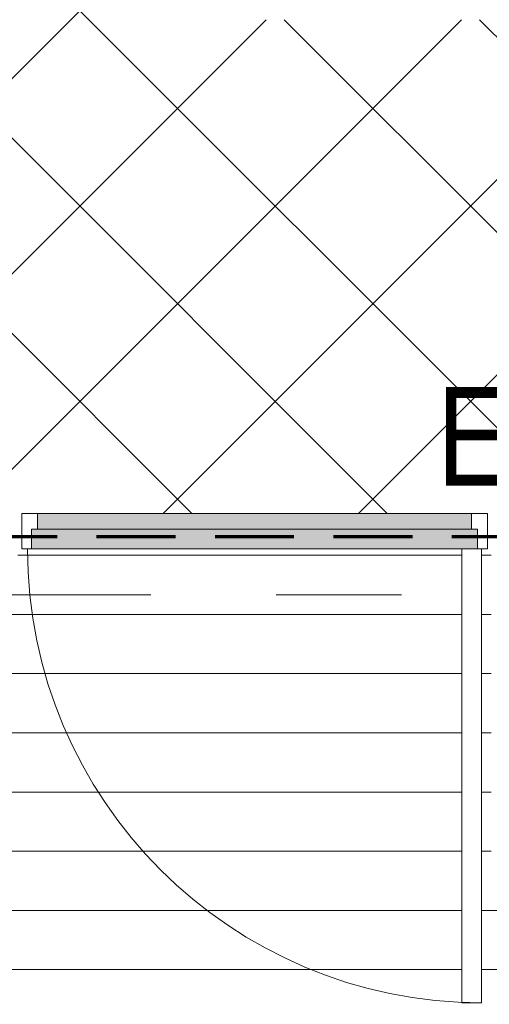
# Model space of a CAD drawing. Header units: millimetres. Extents: x -2180 to 54567, y -1945 to 22251.
# Tile 71 of 143: x 15192 to 16382, y 9362 to 11857. Entities that reach past the tile are written whole.
import ezdxf

# ---------------------------------------------------------------- set-up
doc = ezdxf.new("R2010")
doc.units = ezdxf.units.MM
doc.linetypes.add('EST_Dash_2_1_', pattern=[300, 200, -100])
doc.linetypes.add('Grid Line 1_2_', pattern=[2222.5, 1270, -317.5, 317.5, -317.5])
for name, color, linetype, lineweight, true_color in [('Color Fill-1', 7, 'Continuous', 9, 0xab8450), ('Color Fill-3', 9, 'Continuous', 9, 0x808080), ('Doors-1', 7, 'Continuous', 9, 0x7b918a), ('SMA_Tuletõkkesektsioon', 1, 'EST_Dash_2_1_', 70, 0xff0000), ('Text Notes-1', 1, 'Continuous', 9, 0xff0000)]:
    doc.layers.add(name, color=color, linetype=linetype, lineweight=lineweight, true_color=true_color)
for name, color, linetype, lineweight in [('Doors', 7, 'Continuous', 9), ('Doors-2', 7, 'Continuous', 18), ('Grids-1', 7, 'Grid Line 1_2_', 9), ('Plan Swing', 7, 'Continuous', 9)]:
    doc.layers.add(name, color=color, linetype=linetype, lineweight=lineweight)
doc.styles.add('Swis721 Cn BT_I', font='swissci.ttf', dxfattribs={"height": 250})

# ---------------------------------------------------------------- blocks, each defined once
blk = doc.blocks.new('SMA_D01_ 1-poolne - SU-P-08 - 1200x2100 EI 1 korrus-2306190-1 Korruse põrandate plaan')
at = {"layer": 'Doors-1'}
for points in [[(-133.4, 12), (550, 12), (550, 52), (-550, 52), (-550, 12)], [(550, -38), (565, -38), (565, 12), (-565, 12), (-565, -38), (525, -38)]]:
    blk.add_hatch(color=256, dxfattribs=at).paths.add_polyline_path(points, flags=0)
at = {"layer": 'Doors'}
for p, q in [((-550, 52), (550, 52)), ((550, 12), (-550, 12)), ((-565, -38), (525, -38))]:
    blk.add_line(p, q, dxfattribs=at)
at = {"layer": 'Doors-2'}
for p, q in [((-590, -38), (-590, 52)), ((-590, 52), (-550, 52)), ((-550, 52), (-550, 12)), ((550, 12), (550, 52)), ((550, 52), (590, 52)), ((590, 52), (590, -38)), ((-565, 12), (-565, -38)), ((-550, 12), (-565, 12)), ((565, 12), (550, 12)), ((565, -38), (565, 12)), ((-565, -38), (-590, -38)), ((525, -38), (575, -38)), ((525, -1188), (525, -38)), ((575, -38), (575, -1188)), ((590, -38), (575, -38)), ((575, -1188), (525, -1188))]:
    blk.add_line(p, q, dxfattribs=at)
at = {"layer": 'Plan Swing'}
blk.add_arc((575, -38), 1150, 180, 270, dxfattribs=at)

msp = doc.modelspace()

# ---------------------------------------------------------------- hatches: boundary and pattern name
at = {"layer": 'Color Fill-1'}
h = msp.add_hatch(dxfattribs=at)
h.set_pattern_fill('FP_39', color=256, style=0, pattern_type=2)
h.set_pattern_definition([(45, (0, 0), (-247.4874, 247.4874), []), (135, (0, 0), (-247.4874, -247.4874), [])])
h.paths.add_polyline_path([(10640.5, 10521), (10640.5, 10597.1), (11755.5, 10597.1), (11755.5, 10657.1), (12147.2, 10656.8), (12147.2, 10612.1), (15187.1, 10612.1), (15187.1, 10554.1), (15197.1, 10554.1), (15197.1, 10606.1), (16377.1, 10606.1), (16377.1, 10554.1), (16387.1, 10554.1), (16387.1, 10612.1), (20601, 10612.1), (20601, 10554.1), (20611, 10554.1), (20611, 10586.1), (21591, 10586.1), (21591, 10554.1), (21601, 10554.1), (21601, 10612.1), (23843.1, 10612.1), (23843.1, 10575.2), (24163.1, 10575.2), (24163.1, 10577.1), (24218.2, 10577.1), (24218.2, 10575.2), (25418.2, 10575.2), (25418.2, 10577.1), (25547.1, 10577.1), (25547.1, 10582.1), (26027.1, 10582.1), (26027.1, 10577.1), (30166, 10577.1), (30166, 11857.1), (27666.3, 11857.1), (27666.3, 11915.1), (27656.3, 11915.1), (27656.3, 11857.1), (27641.3, 11857.1), (27641.3, 10907.1), (27591.3, 10907.1), (27591.3, 11857.1), (26676.3, 11857.1), (26676.3, 11915.1), (26666.3, 11915.1), (26666.3, 11857.1), (21513.7, 11857.1), (21513.7, 11915.1), (21503.7, 11915.1), (21503.7, 11883.1), (20523.7, 11883.1), (20523.7, 11915.1), (20513.7, 11915.1), (20513.7, 11857.1), (15601.3, 11857.1), (15601.3, 11915.1), (15591.3, 11915.1), (15591.3, 11883.1), (14611.3, 11883.1), (14611.3, 11915.1), (14601.3, 11915.1), (14601.3, 11857.1), (9517.3, 11857.1), (9517.3, 11915.1), (9507.3, 11915.1), (9507.3, 11857.1), (8592.3, 11857.1), (8592.3, 10907.1), (8542.3, 10907.1), (8542.3, 11857.1), (8527.3, 11857.1), (8527.3, 11915.1), (8517.3, 11915.1), (8517.3, 11857.1), (6132.8, 11857.1), (6132.8, 11854.1), (5982.8, 11854.1), (5982.8, 10654.1), (6132.8, 10654.1), (6132.8, 10657.1), (10630.5, 10657.1), (10630.5, 10521)], flags=0)
at = {"layer": 'Color Fill-3'}
h = msp.add_hatch(dxfattribs=at)
h.set_pattern_fill('FP_42', color=256, style=0, pattern_type=2)
h.set_pattern_definition([(0, (0, 0), (0, 150), [])])
h.paths.add_polyline_path([(12180.5, 4258.6), (12201.6, 4258.6), (12201.6, 4354.6), (12507.5, 4354.6), (12507.5, 4258.6), (14507.5, 4258.6), (14507.5, 4354.6), (14849.5, 4354.6), (14849.5, 4558.6), (17888.7, 4558.6), (17888.7, 9122.1), (17861.7, 9122.1), (17861.7, 9712.1), (16387.1, 9712.1), (16387.1, 10554.1), (16377.1, 10554.1), (16377.1, 10516.1), (16362.1, 10516.1), (16362.1, 9366.1), (16312.1, 9366.1), (16312.1, 10516.1), (15197.1, 10516.1), (15197.1, 10554.1), (15187.1, 10554.1), (15187.1, 10496.1), (14802.1, 10496.1), (14802.1, 10336.1), (12730.5, 10336.1), (12730.5, 9919.1), (12147.2, 9919.1), (12147.2, 7302.8), (12130.5, 7302.8), (12130.5, 5884.1), (12147.2, 5884.1), (12147.2, 5534.1), (12130.5, 5534.1), (12130.5, 4354.6), (12180.5, 4354.6), (12180.5, 4281.6)], flags=0)
h.paths.add_polyline_path([(14952.5, 5957.1), (14852.5, 5957.1), (14852.5, 8885.1), (14952.5, 8885.1), (14952.5, 6764.9)], flags=0)

# ---------------------------------------------------------------- linework, layer by layer
at = {"layer": 'Grids-1'}
msp.add_line((919.8, 10400), (34984.4, 10400), dxfattribs=at)
at = {"layer": 'SMA_Tuletõkkesektsioon'}
msp.add_line((17987.1, 10547.1), (14744.7, 10547.1), dxfattribs=at)

# ---------------------------------------------------------------- block references
at = {"layer": 'Doors'}
msp.add_blockref('SMA_D01_ 1-poolne - SU-P-08 - 1200x2100 EI 1 korrus-2306190-1 Korruse põrandate plaan', (15787.1, 10554.1), dxfattribs=at)

# ---------------------------------------------------------------- texts
at = {"layer": 'Text Notes-1', "insert": (16248.7, 10926.2), "char_height": 250, "width": 817.721, "attachment_point": 1, "style": 'Swis721 Cn BT_I'}
msp.add_mtext('EI-60', dxfattribs=at)

doc.saveas('drawing.dxf')
